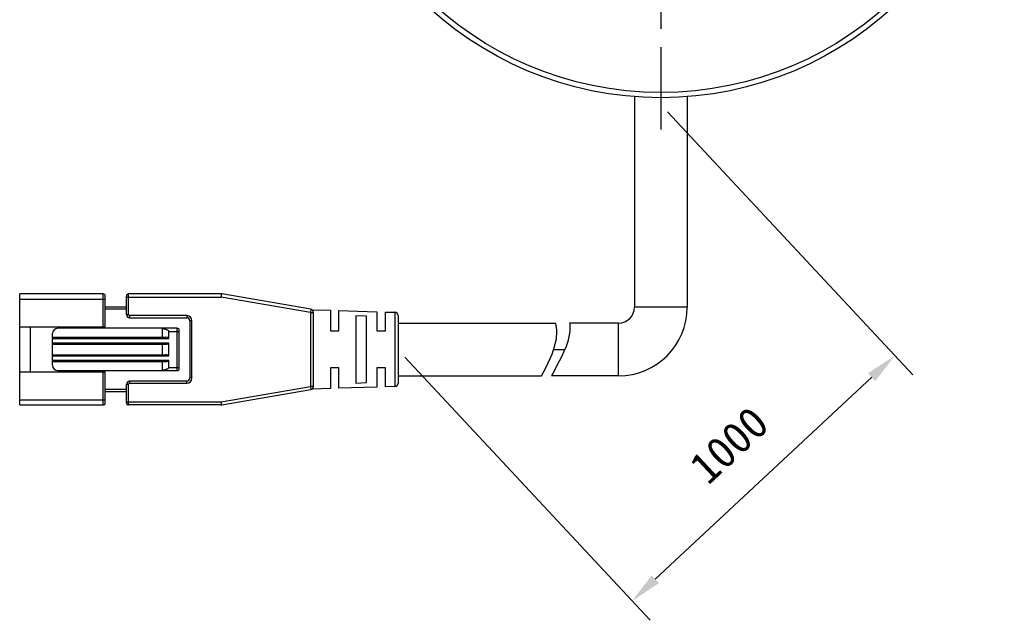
# Model space of a CAD drawing. Header units: millimetres. Extents: x 133 to 237, y 70 to 240.
# Tile 1 of 4: x 133 to 226, y 70 to 127. Entities that reach past the tile are written whole.
import ezdxf

# ---------------------------------------------------------------- set-up
doc = ezdxf.new("R2010")
doc.units = ezdxf.units.MM
doc.header["$LTSCALE"] = 23.1
doc.header["$PDMODE"] = 3
doc.header["$PDSIZE"] = 8
doc.linetypes.add('CENTER', pattern=[0.6, 0.375, -0.075, 0.075, -0.075])
doc.layers.get('0').update_dxf_attribs({"linetype": 'CONTINUOUS'})
doc.layers.get('Defpoints').update_dxf_attribs({"linetype": 'CONTINUOUS'})
for name, color, linetype in [('00_COMPONENTS', 7, 'CONTINUOUS'), ('03_ALL_AXES', 7, 'CONTINUOUS'), ('51__DRAFT_DIMS', 7, 'CONTINUOUS')]:
    doc.layers.add(name, color=color, linetype=linetype)
doc.styles.get("Standard").update_dxf_attribs({"font": 'simfang.ttf'})
doc.dimstyles.new('DIMSTYLE_3', dxfattribs={"dimtxt": 3, "dimasz": 3, "dimexe": 2.5, "dimexo": 0.5, "dimgap": 3, "dimtad": 1, "dimdec": 1, "dimdsep": 46, "dimtxsty": 'STANDARD', "dimblk": '_FILLED', "dimblk1": '_FILLED', "dimblk2": '_FILLED', "dimcen": 0.09, "dimclrt": 3, "dimazin": 2, "dimtp": 0.5, "dimtm": 0.5, "dimtfac": 1, "dimtdec": -1, "dimtofl": 0, "dimtmove": 0, "dimatfit": 3, "dimldrblk": '_FILLED', "dimfxl": 1, "dimtolj": 1, "dimarcsym": 0})

# ---------------------------------------------------------------- blocks, each defined once
blk = doc.blocks.new('_FILLED')
at = {"color": 0, "linetype": 'ByBlock'}
blk.add_solid([(0, 0), (-1, 0.167), (-1, -0.167)], dxfattribs=at)
blk = doc.blocks.new('*D12')
at = {"layer": '51__DRAFT_DIMS', "color": 0, "lineweight": -2}
for p, q in [((193.81, 118.234), (217.03, 93.36)), ((168.95, 95.027), (192.17, 70.154)), ((192.657, 74.028), (213.131, 93.14))]:
    blk.add_line(p, q, dxfattribs=at)
at = {"layer": 'Defpoints', "color": 0}
for p in [(193.469, 118.599), (168.609, 95.393), (215.324, 95.188)]:
    blk.add_point(p, dxfattribs=at)
at = {"layer": '51__DRAFT_DIMS', "color": 0, "linetype": 'ByBlock', "lineweight": -2, "xscale": 3, "yscale": 3, "zscale": 3}
for p, rotation in [((215.324, 95.188), 43.0300436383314), ((190.464, 71.981), 223.0300436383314)]:
    blk.add_blockref('_FILLED', p, dxfattribs=dict(at, rotation=rotation))
at = {"layer": '51__DRAFT_DIMS', "color": 3, "insert": (199.634, 86.721), "char_height": 3, "attachment_point": 5, "rotation": 43.03004}
blk.add_mtext('\\A1;1000{}{{\\H0.7x;}{}}', dxfattribs=at)

msp = doc.modelspace()

# ---------------------------------------------------------------- linework, layer by layer
at = {"layer": '00_COMPONENTS', "color": 7}
for p, q in [((190.67902, 119.66491), (190.67902, 99.76339)), ((195.67902, 119.66491), (195.67902, 99.76339)), ((132.51928, 90.51339), (132.51928, 101.01339)), ((140.41928, 101.01339), (132.51928, 101.01339)), ((140.61928, 97.88839), (140.61928, 100.81339)), ((142.61928, 99.06339), (142.61928, 100.81339)), ((151.59361, 101.01339), (142.81928, 101.01339)), ((160.07025, 99.55632), (151.6446, 101.00902)), ((142.61928, 99.76339), (140.61928, 99.76339)), ((142.91928, 98.76339), (148.31928, 98.76339)), ((160.17362, 99.51794), (161.91928, 99.46339)), ((160.31928, 92.26608), (160.31928, 99.26069)), ((161.91928, 99.46339), (161.91928, 97.51351)), ((162.71928, 99.43839), (166.31928, 99.32589)), ((162.71928, 97.51339), (162.71928, 99.43839)), ((164.31928, 98.93784), (164.31928, 92.58893)), ((165.31929, 98.90211), (164.31929, 98.93784)), ((165.31928, 92.62451), (165.31928, 98.90211)), ((166.31928, 99.32589), (166.31928, 97.51352)), ((167.11889, 99.3009), (168.02865, 99.27247)), ((167.11889, 97.51339), (167.11889, 99.3009)), ((168.31928, 98.97274), (168.31928, 92.55403)), ((132.51928, 97.88839), (140.61928, 97.88839)), ((133.51928, 97.88839), (133.51928, 93.63839)), ((139.51928, 97.76339), (139.51928, 97.88839)), ((148.61928, 98.46339), (148.61928, 93.06339)), ((168.31928, 98.26339), (183.21046, 98.26339)), ((189.17902, 98.26339), (184.54452, 98.26339)), ((135.61928, 94.26339), (135.61928, 97.26339)), ((135.61928, 96.91339), (146.31928, 96.91339)), ((147.41928, 97.76339), (136.11928, 97.76339)), ((146.01928, 97.76339), (146.01928, 97.74623)), ((146.01928, 96.91339), (146.01928, 97.74623)), ((146.61928, 96.81339), (146.61928, 97.46339)), ((147.61928, 93.96339), (147.61928, 97.56339)), ((161.91929, 97.51339), (162.71928, 97.51339)), ((166.31929, 97.51339), (167.11889, 97.51339)), ((135.61928, 96.26339), (146.31928, 96.26339)), ((146.01928, 95.26339), (146.01928, 96.26339)), ((146.61928, 95.16339), (146.61928, 96.36339)), ((135.61928, 95.26339), (146.31928, 95.26339)), ((135.61928, 94.61339), (146.31928, 94.61339)), ((146.01928, 93.76339), (146.01928, 94.61339)), ((146.61928, 94.06339), (146.61928, 94.71339)), ((132.51928, 93.63839), (140.61928, 93.63839)), ((136.11928, 93.76339), (147.41928, 93.76339)), ((139.51928, 93.63839), (139.51928, 93.76339)), ((140.61928, 90.71339), (140.61928, 93.63839)), ((161.91928, 94.01339), (161.91928, 92.06339)), ((162.71929, 94.01339), (161.91929, 94.01339)), ((162.71928, 92.08839), (162.71928, 94.01326)), ((167.1189, 94.01339), (166.31928, 94.01339)), ((166.31928, 94.01339), (166.31928, 92.20089)), ((167.11889, 92.22587), (167.11889, 94.01325)), ((168.31928, 93.26339), (181.88981, 93.26339)), ((189.17902, 93.26339), (182.8329, 93.26339)), ((142.61928, 90.71339), (142.61928, 92.46339)), ((148.31928, 92.76339), (142.91928, 92.76339)), ((164.31929, 92.58893), (165.31929, 92.62451)), ((168.02865, 92.2543), (167.11889, 92.22587)), ((142.61928, 91.76339), (140.61928, 91.76339)), ((151.64458, 90.51775), (160.07025, 91.97045)), ((161.91928, 92.06339), (160.17364, 92.00883)), ((166.31928, 92.20089), (162.71928, 92.08839)), ((132.51928, 90.51339), (140.41928, 90.51339)), ((151.59358, 90.51339), (142.81928, 90.51339))]:
    msp.add_line(p, q, dxfattribs=at)
at = {"layer": '00_COMPONENTS', "color": 4}
for p, q in [((140.41928, 97.88839), (140.41928, 101.01339)), ((142.61928, 100.71339), (151.59361, 100.71339)), ((142.81928, 99.06339), (142.81928, 101.01339)), ((151.59361, 101.01339), (151.59361, 100.71339)), ((151.59361, 100.71339), (151.6446, 101.00902)), ((160.01928, 99.26068), (151.59361, 100.71339)), ((132.51928, 100.51339), (140.61928, 100.51339)), ((195.67902, 99.76339), (190.67902, 99.76339)), ((142.61928, 99.56339), (140.61928, 99.56339)), ((142.61928, 99.06339), (142.81928, 99.06339)), ((142.91928, 98.96339), (142.91928, 98.76339)), ((148.31928, 98.96339), (142.91928, 98.96339)), ((148.31928, 98.96339), (148.31928, 98.76339)), ((160.07025, 99.55632), (160.01928, 99.26068)), ((160.01928, 99.26068), (160.31928, 99.26069)), ((160.01928, 99.26068), (160.01928, 92.26609)), ((168.02865, 99.27247), (168.02865, 92.2543)), ((148.81928, 98.46339), (148.61928, 98.46339)), ((148.81928, 93.06339), (148.81928, 98.46339)), ((189.17902, 93.26339), (189.17902, 98.26339)), ((146.61928, 97.46339), (147.61928, 97.46339)), ((147.41928, 93.76339), (147.41928, 97.76339)), ((135.61928, 96.81339), (146.61928, 96.81339)), ((146.61928, 96.36339), (135.61928, 96.36339)), ((135.61928, 95.16339), (146.61928, 95.16339)), ((183.04985, 95.76339), (184.09391, 95.76339)), ((146.61928, 94.71339), (135.61928, 94.71339)), ((140.41928, 90.51339), (140.41928, 93.63839)), ((146.61928, 94.06339), (147.61928, 94.06339)), ((142.81928, 92.46339), (142.61928, 92.46339)), ((142.81928, 90.51339), (142.81928, 92.46339)), ((142.91928, 92.76339), (142.91928, 92.56339)), ((142.91928, 92.56339), (148.31928, 92.56339)), ((148.31928, 92.56339), (148.31928, 92.76339)), ((148.81928, 93.06339), (148.61928, 93.06339)), ((151.59361, 90.81339), (160.01928, 92.26609)), ((160.31928, 92.26609), (160.01928, 92.26609)), ((160.01928, 92.26609), (160.07025, 91.97045)), ((142.61928, 91.96339), (140.61928, 91.96339)), ((132.51928, 91.01339), (140.61928, 91.01339)), ((142.61928, 90.81339), (151.59361, 90.81339)), ((151.5936, 90.6633), (151.59358, 90.51339)), ((151.59361, 90.81339), (151.5936, 90.6633)), ((151.64458, 90.51775), (151.59361, 90.81339))]:
    msp.add_line(p, q, dxfattribs=at)
at = {"layer": '00_COMPONENTS', "color": 7}
for radius in [32.5, 32]:
    msp.add_circle((193.17902, 152.06339), radius, dxfattribs=at)
for centre, radius, start, end in [((140.41928, 100.81339), 0.2, 359.9998736, 89.9999992), ((142.81928, 100.81339), 0.2, 90, 179.9999991), ((151.59361, 100.71339), 0.3, 80.2090251, 90.0001031), ((189.17902, 99.76339), 6.5, 270, 360), ((189.17902, 99.76339), 1.5, 270, 360), ((142.91928, 99.06339), 0.3, 180.0000011, 269.9999993), ((148.31928, 98.46339), 0.3, 0.0000008, 89.9999999), ((160.01928, 99.26068), 0.3, 0.0062155, 80.2176628), ((168.01928, 98.97261), 0.3, 0.0527126, 88.2099508), ((136.11928, 97.26339), 0.5, 90, 180), ((145.75898, 95.53411), 2.22738, 81.7052966, 83.2889845), ((147.41928, 97.56339), 0.2, 0, 89.9999992), ((136.11928, 94.26339), 0.5, 180, 269.9999997), ((147.41928, 93.96339), 0.2, 270.0000001, 359.9999997), ((142.91928, 92.46339), 0.3, 90.000001, 179.9999991), ((148.31928, 93.06339), 0.3, 270.0000008, 359.9999999), ((160.01928, 92.26609), 0.3, 279.7867878, 359.999999), ((168.01928, 92.55416), 0.3, 271.7900492, 359.9472874), ((140.41928, 90.71339), 0.2, 270.0000001, 0.0001264), ((142.81928, 90.71339), 0.2, 180.0000001, 270), ((151.59361, 90.81339), 0.3, 269.9914321, 279.7825102)]:
    msp.add_arc(centre, radius, start, end, dxfattribs=at)
at = {"layer": '00_COMPONENTS', "color": 4}
for centre, radius, start, end in [((142.91928, 99.06339), 0.1, 180, 270), ((148.31928, 98.46339), 0.49999, 0, 89.9999997), ((142.91928, 92.46339), 0.1, 90, 180), ((148.31928, 93.06339), 0.49999, 270, 359.9999997)]:
    msp.add_arc(centre, radius, start, end, dxfattribs=at)
at = {"layer": '00_COMPONENTS', "color": 7}
for centre, start_param, end_param in [((146.31928, 96.81339), 0.00000001, 1.57079633), ((146.31928, 96.36339), -1.57079632, 0), ((146.31928, 95.16339), 0, 1.57079633), ((146.31928, 94.71339), -1.57079632, 0)]:
    msp.add_ellipse(centre, major_axis=(0.3, 0), ratio=0.33333333, start_param=start_param, end_param=end_param, dxfattribs=at)
for points, knots in [([(181.88981, 93.26339), (182.46358, 94.33446), (183.36582, 96.06627), (183.37759, 97.71063), (183.21046, 98.26339)], [0, 0, 0, 0, 0.64867159, 1, 1, 1, 1]), ([(184.54452, 98.26339), (184.61002, 97.85508), (184.50209, 96.23515), (183.46962, 94.45355), (182.8329, 93.26339)], [0, 0, 0, 0, 0.26504383, 1, 1, 1, 1]), ([(146.08032, 97.73819), (146.1325, 97.73057), (146.23645, 97.71149), (146.36386, 97.67531), (146.46194, 97.63456), (146.53191, 97.59547), (146.58413, 97.55142), (146.61324, 97.50483), (146.61928, 97.47717), (146.61928, 97.46339)], [0, 0, 0, 0, 0.24750324, 0.49550895, 0.61999944, 0.74505592, 0.87116372, 0.93528426, 1, 1, 1, 1]), ([(146.61928, 94.06339), (146.61928, 94.04828), (146.61196, 94.01799), (146.58636, 93.9805), (146.55392, 93.9498), (146.50595, 93.91575), (146.44077, 93.88227), (146.33203, 93.84094), (146.19124, 93.80515), (146.07672, 93.78731), (146.01928, 93.78054)], [0, 0, 0, 0, 0.06466021, 0.12869381, 0.19205748, 0.25497255, 0.37994186, 0.50439359, 0.75241675, 1, 1, 1, 1])]:
    msp.add_open_spline(points, degree=3, knots=knots, dxfattribs=at)
at = {"layer": '03_ALL_AXES', "color": 1, "linetype": 'CENTER'}
msp.add_line((193.17902, 152.06339), (193.17902, 116.56339), dxfattribs=at)

# ---------------------------------------------------------------- dimensions: what is measured, and where the dimension line sits
at = {"layer": '51__DRAFT_DIMS', "color": 4}
dim = msp.add_linear_dim(base=(215.32367, 95.18759), p1=(168.60906, 95.39297), p2=(193.4688, 118.59944), angle=43.0300436, text='1000{}{{\\H0.7x;}{}}', dimstyle='DIMSTYLE_3', override={"dimdec": 4, "dimtxsty": 'STANDARD'}, dxfattribs=at)
dim.commit()
dim.dimension.update_dxf_attribs({"geometry": '*D12', "text_midpoint": (202.71624, 83.41861), "dimtype": 161})

doc.saveas('drawing.dxf')
